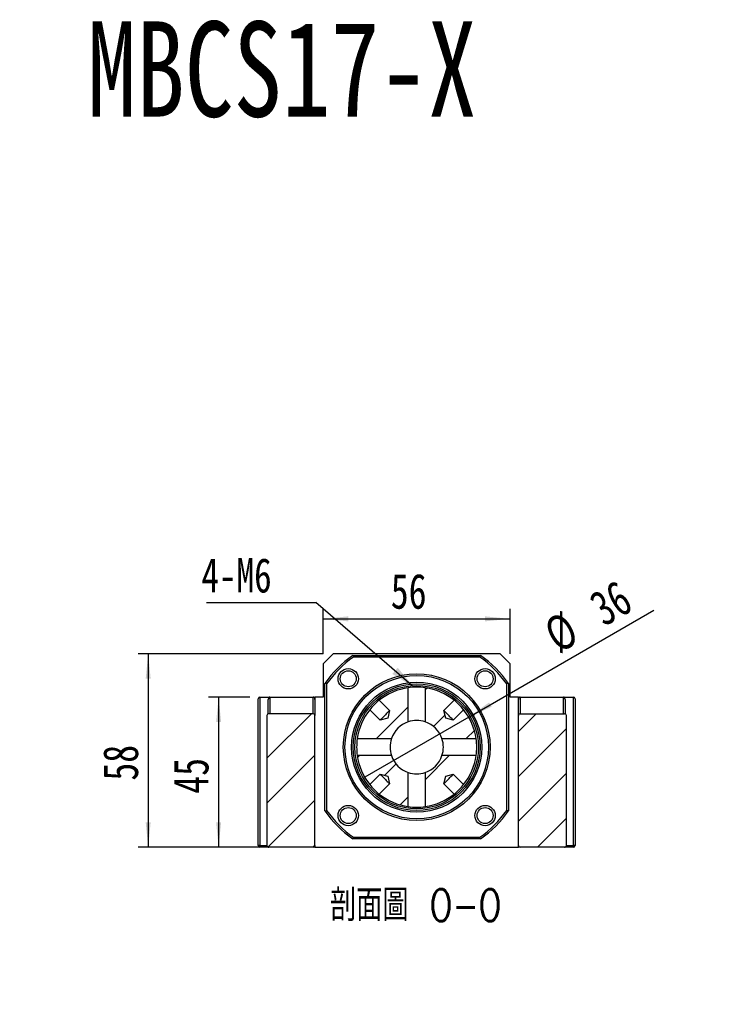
# Model space of a CAD drawing. Header units: millimetres. Extents: x 42 to 294, y 5 to 197.
# Tile 3 of 6: x 111 to 181, y 98 to 197. Entities that reach past the tile are written whole.
import ezdxf

# ---------------------------------------------------------------- set-up
doc = ezdxf.new("R2010")
doc.units = ezdxf.units.MM
doc.layers.add('FORMAT', color=7, linetype='Continuous')
doc.styles.add('SLDTEXTSTYLE0', font='TXT', dxfattribs={"width": 0.75, "bigfont": 'bigfont'})
doc.styles.add('SLDTEXTSTYLE1', font='TXT', dxfattribs={"width": 0.75})
doc.styles.add('SLDTEXTSTYLE3', font='TXT', dxfattribs={"width": 0.7})
doc.dimstyles.new('SLDDIMSTYLE1', dxfattribs={"dimtxt": 0.18, "dimasz": 2.5, "dimexe": 0, "dimexo": 0.0625, "dimgap": 0, "dimtad": 0, "dimtih": 1, "dimtoh": 1, "dimdec": 0, "dimrnd": 1e-09, "dimzin": 0, "dimdsep": 46, "dimtxsty": 'Standard', "dimsah": 1, "dimcen": 0.09, "dimadec": 0, "dimazin": 0, "dimtfac": 2.5, "dimtdec": 0, "dimtofl": 0, "dimtmove": 0, "dimatfit": 3, "dimfxl": 0, "dimfrac": 2, "dimtolj": 1, "dimtzin": 0, "dimarcsym": 0})
doc.dimstyles.new('SLDDIMSTYLE3', dxfattribs={"dimtxt": 3.5, "dimasz": 2.5, "dimexe": 0, "dimexo": 0.0625, "dimgap": 0.875, "dimtad": 1, "dimlfac": 3, "dimrnd": 1e-09, "dimzin": 12, "dimdsep": 46, "dimtxsty": 'SLDTEXTSTYLE1', "dimsah": 1, "dimcen": 0.09, "dimadec": 0, "dimazin": 3, "dimtfac": 1, "dimtofl": 0, "dimtmove": 0, "dimatfit": 3, "dimfxl": 0, "dimfrac": 2, "dimtolj": 1, "dimtzin": 12, "dimarcsym": 0})
doc.dimstyles.new('SLDDIMSTYLE4', dxfattribs={"dimtxt": 3.5, "dimasz": 2.5, "dimexe": 0, "dimexo": 0.0625, "dimgap": 0.875, "dimtad": 1, "dimlfac": 3, "dimrnd": 1e-09, "dimzin": 12, "dimdsep": 46, "dimtxsty": 'SLDTEXTSTYLE1', "dimblk1": 'NONE', "dimsah": 1, "dimcen": 0, "dimadec": 0, "dimazin": 3, "dimtfac": 1, "dimtmove": 0, "dimatfit": 3, "dimldrblk": 'NONE', "dimfxl": 0, "dimfrac": 2, "dimtolj": 1, "dimtzin": 12, "dimarcsym": 0})

# ---------------------------------------------------------------- blocks, each defined once
blk = doc.blocks.new('SW_SYMBOL_HOLE_SPOT')
at = {"layer": 'FORMAT', "color": 0}
for p, q in [((0, 875), (0, 75)), ((1600, 75), (1600, 875)), ((0, 75), (1600, 75))]:
    blk.add_line(p, q, dxfattribs=at)
blk = doc.blocks.new('SW_NOTE_2')
at = {"layer": 'FORMAT', "color": 0}
blk.add_line((31.77, 0), (0, 0), dxfattribs=at)
at = {"layer": 'FORMAT', "color": 0, "xscale": 0.004092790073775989, "yscale": 0.004092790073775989, "zscale": 0.004092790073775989}
blk.add_blockref('SW_SYMBOL_HOLE_SPOT', (1.577, 0.565), dxfattribs=at)
at = {"layer": 'FORMAT', "color": 0, "char_height": 3.175, "attachment_point": 1}
for s, insert, style in [('11\\M+18AAE\\M+19153\\M+18AD1\\M+190FA', (10.691, 9.691), 'SLDTEXTSTYLE0'), ('4-', (1.61, 9.691), 'SLDTEXTSTYLE1'), ('%%c', (5.34, 9.562), 'SLDTEXTSTYLE3'), ('%%c', (11.153, 4.199), 'SLDTEXTSTYLE3'), ('17', (16.504, 4.328), 'SLDTEXTSTYLE1')]:
    blk.add_mtext(s, dxfattribs=dict(at, insert=insert, style=style))
blk = doc.blocks.new('_D_6')
at = {"layer": 'FORMAT', "color": 7}
for p, q in [((134.457, 128.8), (130.33, 128.8)), ((131.33, 128.8), (131.33, 113.8)), ((135.336, 113.8), (130.33, 113.8))]:
    blk.add_line(p, q, dxfattribs=at)
for points in [[(131.33, 128.8), (131.08, 126.3), (131.58, 126.3)], [(131.33, 113.8), (131.58, 116.3), (131.08, 116.3)]]:
    blk.add_solid(points, dxfattribs=at)
at = {"layer": 'FORMAT', "color": 7, "insert": (126.818, 119.145), "char_height": 3.5, "attachment_point": 1, "rotation": 90, "style": 'SLDTEXTSTYLE1'}
blk.add_mtext('45', dxfattribs=at)
blk = doc.blocks.new('_D_7')
at = {"layer": 'FORMAT', "color": 7}
for p, q in [((141.791, 133.133), (123.292, 133.133)), ((124.292, 133.133), (124.292, 113.8)), ((135.336, 113.8), (123.292, 113.8))]:
    blk.add_line(p, q, dxfattribs=at)
for points in [[(124.292, 133.133), (124.042, 130.633), (124.542, 130.633)], [(124.292, 113.8), (124.542, 116.3), (124.042, 116.3)]]:
    blk.add_solid(points, dxfattribs=at)
at = {"layer": 'FORMAT', "color": 7, "insert": (119.78, 120.456), "char_height": 3.5, "attachment_point": 1, "rotation": 90, "style": 'SLDTEXTSTYLE1'}
blk.add_mtext('58', dxfattribs=at)
blk = doc.blocks.new('_D_8')
at = {"layer": 'FORMAT', "color": 7}
for p, q in [((141.791, 133.133), (141.791, 137.624)), ((160.457, 133.133), (160.457, 137.624)), ((141.791, 136.624), (160.457, 136.624))]:
    blk.add_line(p, q, dxfattribs=at)
for points in [[(141.791, 136.624), (144.291, 136.374), (144.291, 136.874)], [(160.457, 136.624), (157.957, 136.874), (157.957, 136.374)]]:
    blk.add_solid(points, dxfattribs=at)
at = {"layer": 'FORMAT', "color": 7, "insert": (148.538, 141.135), "char_height": 3.5, "attachment_point": 1, "style": 'SLDTEXTSTYLE1'}
blk.add_mtext('56', dxfattribs=at)
blk = doc.blocks.new('_D_9')
at = {"layer": 'FORMAT', "color": 7}
for q in [(174.834, 137.489), (145.928, 120.8)]:
    blk.add_line((156.32, 126.8), q, dxfattribs=at)
blk.add_arc((151.124, 123.8), 6, 20.53768, 41.91705, dxfattribs=at)
blk.add_solid([(156.32, 126.8), (158.61, 127.833), (158.36, 128.266)], dxfattribs=at)
at = {"layer": 'FORMAT', "color": 7, "char_height": 3.5, "attachment_point": 1, "rotation": 30, "style": 'SLDTEXTSTYLE1'}
for s, insert in [('36', (168.083, 138.837)), ('%%c', (163.539, 136.152))]:
    blk.add_mtext(s, dxfattribs=dict(at, insert=insert))
blk = doc.blocks.new('_NONE')
blk = doc.blocks.new('SW_NOTE_3')
at = {"layer": 'FORMAT', "color": 0}
blk.add_line((-10.95, 0), (0, 0), dxfattribs=at)
at = {"layer": 'FORMAT', "color": 0, "insert": (-11.441, 4.445), "char_height": 3.4396, "attachment_point": 1, "style": 'SLDTEXTSTYLE1'}
blk.add_mtext('4-M6', dxfattribs=at)

msp = doc.modelspace()

# ---------------------------------------------------------------- hatches: boundary and pattern name
at = {"layer": 'FORMAT', "linetype": 'Continuous', "lineweight": 18}
h = msp.add_hatch(dxfattribs=at)
h.set_pattern_fill('ANSI31', color=256, style=0)
edge = h.paths.add_edge_path(flags=0)
edge.add_line((147.3792, 128.4873), (148.4136, 127.4529))
edge.add_line((148.4136, 127.4529), (148.2254, 126.6983))
edge.add_line((148.2254, 126.6983), (147.4708, 126.5101))
edge.add_line((147.4708, 126.5101), (146.4364, 127.5445))
edge.add_arc((151.1242, 123.7996), 6, 141.37937, 171.855699)
edge.add_line((145.1847, 124.6496), (148.5966, 124.6496))
edge.add_arc((151.1242, 123.7996), 2.6667, 108.587347, 161.412653, ccw=False)
edge.add_line((150.2742, 126.3271), (150.2742, 129.739))
edge.add_arc((151.1242, 123.7996), 6, 98.144301, 128.62063)
h = msp.add_hatch(dxfattribs=at)
h.set_pattern_fill('ANSI31', color=256, style=0)
edge = h.paths.add_edge_path(flags=0)
edge.add_line((155.8119, 127.5445), (154.7775, 126.5101))
edge.add_line((154.7775, 126.5101), (154.0229, 126.6983))
edge.add_line((154.0229, 126.6983), (153.8347, 127.4529))
edge.add_line((153.8347, 127.4529), (154.8691, 128.4873))
edge.add_arc((151.1242, 123.7996), 6, 51.37937, 81.855699)
edge.add_line((151.9742, 129.739), (151.9742, 126.3271))
edge.add_arc((151.1242, 123.7996), 2.6667, 18.587347, 71.412653, ccw=False)
edge.add_line((153.6517, 124.6496), (157.0636, 124.6496))
edge.add_arc((151.1242, 123.7996), 6, 8.144301, 38.62063)
h = msp.add_hatch(dxfattribs=at)
h.set_pattern_fill('ANSI31', color=256, style=0)
edge = h.paths.add_edge_path(flags=0)
edge.add_arc((140.7908, 126.9662), 0.1667, 0, 90)
edge.add_line((140.7908, 127.1329), (136.3363, 127.1329))
edge.add_spline(control_points=[(136.3363, 127.1329), (136.3276, 127.1329), (136.319, 127.1323), (136.3104, 127.131), (136.2913, 127.1282), (136.2724, 127.1222), (136.2552, 127.1134), (136.2386, 127.1049), (136.2232, 127.0936), (136.2102, 127.0803), (136.1976, 127.0673), (136.1869, 127.0521), (136.1791, 127.0358), (136.1714, 127.0196), (136.1663, 127.0018), (136.1643, 126.9839), (136.1636, 126.9781), (136.1633, 126.9721), (136.1633, 126.9662)], knot_values=[0.0002217, 0.0002217, 0.0002217, 0.0002217, 0.0002997, 0.0002997, 0.0002997, 0.0004748, 0.0004748, 0.0004748, 0.0006435, 0.0006435, 0.0006435, 0.0008075, 0.0008075, 0.0008075, 0.0009703, 0.0009703, 0.0009703, 0.0010236, 0.0010236, 0.0010236, 0.0010236], weights=[1, 1, 1, 1, 1, 1, 1, 1, 1, 1, 1, 1, 1, 1, 1, 1, 1, 1, 1], degree=3, periodic=0)
edge.add_line((136.1633, 126.9662), (136.1633, 113.9662))
edge.add_spline(control_points=[(136.1633, 113.9662), (136.1633, 113.9518), (136.1653, 113.9372), (136.1692, 113.9232), (136.1743, 113.9049), (136.1828, 113.8872), (136.1939, 113.8717), (136.2054, 113.8556), (136.2199, 113.8415), (136.2362, 113.8303), (136.2527, 113.819), (136.2715, 113.8105), (136.2908, 113.8054), (136.3056, 113.8016), (136.321, 113.7996), (136.3363, 113.7996)], knot_values=[0.0021862, 0.0021862, 0.0021862, 0.0021862, 0.0023175, 0.0023175, 0.0023175, 0.0024909, 0.0024909, 0.0024909, 0.0026703, 0.0026703, 0.0026703, 0.0028522, 0.0028522, 0.0028522, 0.002991, 0.002991, 0.002991, 0.002991], weights=[1, 1, 1, 1, 1, 1, 1, 1, 1, 1, 1, 1, 1, 1, 1, 1], degree=3, periodic=0)
edge.add_line((136.3363, 113.7996), (140.7908, 113.7996))
edge.add_arc((140.7908, 113.9662), 0.1667, 270, 360)
edge.add_line((140.9575, 113.9662), (140.9575, 126.9662))
h = msp.add_hatch(dxfattribs=at)
h.set_pattern_fill('ANSI31', color=256, style=0)
edge = h.paths.add_edge_path(flags=0)
edge.add_arc((161.4575, 126.9662), 0.1667, 90, 180)
edge.add_line((161.2908, 126.9662), (161.2908, 113.9662))
edge.add_arc((161.4575, 113.9662), 0.1667, 180, 270)
edge.add_line((161.4575, 113.7996), (165.912, 113.7996))
edge.add_spline(control_points=[(165.912, 113.7996), (165.9289, 113.7996), (165.946, 113.802), (165.9622, 113.8067), (165.9806, 113.8121), (165.9983, 113.8206), (166.014, 113.8317), (166.0297, 113.8427), (166.0437, 113.8566), (166.0548, 113.8722), (166.0607, 113.8805), (166.0659, 113.8894), (166.0701, 113.8987), (166.0777, 113.915), (166.0825, 113.9328), (166.0842, 113.9507), (166.0847, 113.9559), (166.085, 113.9611), (166.085, 113.9662)], knot_values=[0.0027138, 0.0027138, 0.0027138, 0.0027138, 0.0028673, 0.0028673, 0.0028673, 0.0030416, 0.0030416, 0.0030416, 0.0032162, 0.0032162, 0.0032162, 0.0033079, 0.0033079, 0.0033079, 0.0034712, 0.0034712, 0.0034712, 0.0035179, 0.0035179, 0.0035179, 0.0035179], weights=[1, 1, 1, 1, 1, 1, 1, 1, 1, 1, 1, 1, 1, 1, 1, 1, 1, 1, 1], degree=3, periodic=0)
edge.add_line((166.085, 113.9662), (166.085, 126.9662))
edge.add_spline(control_points=[(166.085, 126.9662), (166.085, 126.9788), (166.0835, 126.9915), (166.0805, 127.0038), (166.0777, 127.0154), (166.0736, 127.0268), (166.0683, 127.0376), (166.0597, 127.055), (166.0478, 127.0711), (166.0338, 127.0846), (166.0193, 127.0983), (166.0022, 127.1097), (165.984, 127.1177), (165.9658, 127.1258), (165.9458, 127.1308), (165.9259, 127.1324), (165.9213, 127.1327), (165.9167, 127.1329), (165.912, 127.1329)], knot_values=[0.0030958, 0.0030958, 0.0030958, 0.0030958, 0.0032101, 0.0032101, 0.0032101, 0.0033179, 0.0033179, 0.0033179, 0.0034946, 0.0034946, 0.0034946, 0.0036756, 0.0036756, 0.0036756, 0.0038569, 0.0038569, 0.0038569, 0.0038987, 0.0038987, 0.0038987, 0.0038987], weights=[1, 1, 1, 1, 1, 1, 1, 1, 1, 1, 1, 1, 1, 1, 1, 1, 1, 1, 1], degree=3, periodic=0)
edge.add_line((165.912, 127.1329), (161.4575, 127.1329))
h = msp.add_hatch(dxfattribs=at)
h.set_pattern_fill('ANSI31', color=256, style=0)
edge = h.paths.add_edge_path(flags=0)
edge.add_line((147.4708, 121.089), (148.2254, 120.9008))
edge.add_line((148.2254, 120.9008), (148.4136, 120.1462))
edge.add_line((148.4136, 120.1462), (147.3792, 119.1118))
edge.add_arc((151.1242, 123.7996), 6, 231.37937, 261.855699)
edge.add_line((150.2742, 117.8601), (150.2742, 121.272))
edge.add_arc((151.1242, 123.7996), 2.6667, 198.587347, 251.412653, ccw=False)
edge.add_line((148.5966, 122.9496), (145.1847, 122.9496))
edge.add_arc((151.1242, 123.7996), 6, 188.144301, 218.62063)
edge.add_line((146.4364, 120.0546), (147.4708, 121.089))
h = msp.add_hatch(dxfattribs=at)
h.set_pattern_fill('ANSI31', color=256, style=0)
edge = h.paths.add_edge_path(flags=0)
edge.add_arc((151.1242, 123.7996), 6, 278.144301, 308.62063)
edge.add_line((154.8691, 119.1118), (153.8347, 120.1462))
edge.add_line((153.8347, 120.1462), (154.0229, 120.9008))
edge.add_line((154.0229, 120.9008), (154.7775, 121.089))
edge.add_line((154.7775, 121.089), (155.8119, 120.0546))
edge.add_arc((151.1242, 123.7996), 6, 321.37937, 351.855699)
edge.add_line((157.0636, 122.9496), (153.6517, 122.9496))
edge.add_arc((151.1242, 123.7996), 2.6667, 288.587347, 341.412653, ccw=False)
edge.add_line((151.9742, 121.272), (151.9742, 117.8601))

# ---------------------------------------------------------------- linework, layer by layer
at = {"color": 7, "linetype": 'Continuous', "lineweight": 25}
for p, q in [((142.7908, 133.1329), (141.7908, 132.1329)), ((159.4575, 133.1329), (142.7908, 133.1329)), ((144.7471, 132.9662), (157.5012, 132.9662)), ((160.4575, 132.1329), (159.4575, 133.1329)), ((141.7908, 132.1329), (141.7908, 128.7996)), ((157.4487, 132.7996), (144.7996, 132.7996)), ((160.4575, 128.7996), (160.4575, 132.1329)), ((141.9575, 117.4225), (141.9575, 130.1766)), ((142.1242, 130.1241), (142.1242, 117.475)), ((160.1242, 117.475), (160.1242, 130.1241)), ((160.2908, 130.1766), (160.2908, 117.4225)), ((150.2742, 126.3271), (150.2742, 129.7391)), ((151.9742, 129.7391), (151.9742, 126.3271)), ((135.2908, 113.9662), (135.2908, 128.6329)), ((135.4575, 128.7996), (135.4575, 113.9662)), ((135.4575, 128.7996), (136.4575, 128.7996)), ((136.2908, 127.1248), (136.2908, 128.5639)), ((136.4575, 128.7996), (136.4575, 127.1329)), ((136.4575, 128.7996), (140.7908, 128.7996)), ((140.7908, 127.1329), (140.7908, 128.7996)), ((140.7908, 128.7996), (140.9575, 128.7996)), ((140.9575, 128.7996), (140.9575, 128.5639)), ((141.7908, 128.7996), (140.9575, 128.7996)), ((140.9575, 128.5639), (140.9575, 126.9662)), ((147.3792, 128.4873), (148.4136, 127.4529)), ((153.8347, 127.4529), (154.8691, 128.4873)), ((161.2908, 128.7996), (160.4575, 128.7996)), ((161.2908, 128.7996), (161.4575, 128.7996)), ((161.2908, 128.5639), (161.2908, 128.7996)), ((161.2908, 126.9662), (161.2908, 128.5639)), ((161.4575, 128.7996), (161.4575, 127.1329)), ((161.4575, 128.7996), (165.7908, 128.7996)), ((165.7908, 127.1329), (165.7908, 128.7996)), ((165.7908, 128.7996), (166.7908, 128.7996)), ((165.9575, 128.5639), (165.9575, 127.1244)), ((166.7908, 113.9662), (166.7908, 128.7996)), ((166.9575, 128.6329), (166.9575, 113.9662)), ((136.1633, 126.9662), (136.1633, 113.9662)), ((140.7908, 127.1329), (136.3363, 127.1329)), ((140.9575, 113.9662), (140.9575, 126.9662)), ((147.4708, 126.5101), (146.4364, 127.5445)), ((148.4136, 127.4529), (148.2254, 126.6983)), ((154.0229, 126.6983), (153.8347, 127.4529)), ((155.8119, 127.5445), (154.7775, 126.5101)), ((161.2908, 113.9662), (161.2908, 126.9662)), ((161.4575, 127.1329), (165.912, 127.1329)), ((166.085, 113.9662), (166.085, 126.9662)), ((148.2254, 126.6983), (147.4708, 126.5101)), ((154.7775, 126.5101), (154.0229, 126.6983)), ((145.1847, 124.6496), (148.5966, 124.6496)), ((153.6517, 124.6496), (157.0636, 124.6496)), ((148.5966, 122.9496), (145.1847, 122.9496)), ((157.0636, 122.9496), (153.6517, 122.9496)), ((146.4364, 120.0546), (147.4708, 121.089)), ((147.4708, 121.089), (148.2254, 120.9008)), ((150.2742, 117.8601), (150.2742, 121.272)), ((151.9742, 121.272), (151.9742, 117.8601)), ((154.0229, 120.9008), (154.7775, 121.089)), ((154.7775, 121.089), (155.8119, 120.0546)), ((148.4136, 120.1462), (147.3792, 119.1118)), ((148.2254, 120.9008), (148.4136, 120.1462)), ((153.8347, 120.1462), (154.0229, 120.9008)), ((154.8691, 119.1118), (153.8347, 120.1462)), ((157.5012, 114.6329), (144.7471, 114.6329)), ((144.7996, 114.7996), (157.4487, 114.7996)), ((135.4575, 113.9662), (135.2908, 113.9662)), ((135.4575, 113.7996), (135.4575, 113.9662)), ((136.3363, 113.7996), (135.4575, 113.7996)), ((140.7908, 113.7996), (136.3363, 113.7996)), ((140.9575, 113.7996), (140.7908, 113.7996)), ((140.9575, 113.9662), (140.9575, 113.7996)), ((140.9575, 113.7996), (161.2908, 113.7996)), ((161.2908, 113.7996), (161.2908, 113.9662)), ((161.4575, 113.7996), (161.2908, 113.7996)), ((165.912, 113.7996), (161.4575, 113.7996)), ((166.7908, 113.7996), (165.912, 113.7996)), ((166.7908, 113.7996), (166.7908, 113.9662)), ((166.9575, 113.9662), (166.7908, 113.9662))]:
    msp.add_line(p, q, dxfattribs=at)
at = {"color": 8, "linetype": 'Continuous', "lineweight": 25}
for p, q in [((135.4575, 113.9662), (136.1633, 113.9662)), ((166.085, 113.9662), (166.7908, 113.9662))]:
    msp.add_line(p, q, dxfattribs=at)
at = {"color": 7, "linetype": 'Continuous', "lineweight": 25, "flags": 128}
for points in [[(148.4136, 127.4529), (148.4033, 127.4426), (148.3728, 127.4122), (148.3235, 127.3629), (148.2576, 127.297), (148.1779, 127.2172), (148.0878, 127.1272), (147.9914, 127.0308), (147.8929, 126.9323), (147.7965, 126.8359), (147.7065, 126.7458), (147.6267, 126.6661), (147.5608, 126.6002), (147.5115, 126.5509), (147.4811, 126.5204), (147.4708, 126.5101)], [(154.7775, 126.5101), (154.7672, 126.5204), (154.7368, 126.5509), (154.6875, 126.6002), (154.6216, 126.6661), (154.5418, 126.7458), (154.4518, 126.8359), (154.3554, 126.9323), (154.2569, 127.0308), (154.1605, 127.1272), (154.0704, 127.2172), (153.9907, 127.297), (153.9248, 127.3629), (153.8755, 127.4122), (153.845, 127.4426), (153.8347, 127.4529)], [(147.4708, 121.089), (147.4811, 121.0787), (147.5115, 121.0482), (147.5608, 120.999), (147.6267, 120.933), (147.7065, 120.8533), (147.7965, 120.7633), (147.8929, 120.6669), (147.9914, 120.5683), (148.0878, 120.4719), (148.1779, 120.3819), (148.2576, 120.3022), (148.3235, 120.2362), (148.3728, 120.1869), (148.4033, 120.1565), (148.4136, 120.1462)], [(153.8347, 120.1462), (153.845, 120.1565), (153.8755, 120.1869), (153.9248, 120.2362), (153.9907, 120.3022), (154.0704, 120.3819), (154.1605, 120.4719), (154.2569, 120.5683), (154.3554, 120.6669), (154.4518, 120.7633), (154.5418, 120.8533), (154.6216, 120.933), (154.6875, 120.999), (154.7368, 121.0482), (154.7672, 121.0787), (154.7775, 121.089)]]:
    msp.add_lwpolyline(points, dxfattribs=at)
at = {"color": 7, "linetype": 'Continuous', "lineweight": 25}
for centre, radius in [((144.2888, 130.6349), 1.0167), ((144.2888, 130.6349), 0.8), ((151.1242, 123.7996), 7.3333), ((151.1242, 123.7996), 7.1667), ((157.9595, 130.6349), 1.0167), ((157.9595, 130.6349), 0.8), ((151.1242, 123.7996), 6.5), ((151.1242, 123.7996), 6.3333), ((151.1242, 123.7996), 6.1667), ((144.2888, 116.9642), 1.0167), ((144.2888, 116.9642), 0.8), ((157.9595, 116.9642), 1.0167), ((157.9595, 116.9642), 0.8)]:
    msp.add_circle(centre, radius, dxfattribs=at)
for centre, radius, start, end in [((151.1242, 123.7996), 11.1667, 124.82546, 145.17454), ((151.1242, 123.7996), 11.1667, 34.82546, 55.17454), ((151.1242, 123.7996), 11, 125.096801, 144.903199), ((151.1242, 123.7996), 11, 35.096801, 54.903199), ((151.1242, 123.7996), 6, 98.144301, 128.62063), ((151.1242, 123.7994), 6.0001, 81.855875, 98.144125), ((151.1242, 123.7996), 6, 51.37937, 81.855699), ((135.4575, 128.6329), 0.1667, 90, 180), ((151.1241, 123.7996), 6, 128.62059, 141.37941), ((151.1242, 123.7996), 6, 38.62059, 51.37941), ((166.7908, 128.6329), 0.1667, 0, 90), ((136.3331, 126.9631), 0.1699, 88.944018, 178.932338), ((140.7908, 126.9662), 0.1667, 0, 90), ((151.1242, 123.7996), 6, 141.37937, 171.855699), ((151.1242, 123.7996), 6, 8.144301, 38.62063), ((161.4575, 126.9662), 0.1667, 90, 180), ((165.9149, 126.9628), 0.1701, 1.162783, 90.960862), ((151.1242, 123.7996), 2.6667, 108.587347, 161.412653), ((151.1242, 123.7996), 2.6667, 71.412667, 108.587333), ((151.1242, 123.7996), 2.6667, 18.587347, 71.412653), ((151.1242, 123.7996), 6.0001, 171.855807, 188.144193), ((151.1241, 123.7996), 2.6667, 161.412639, 198.587361), ((151.1241, 123.7996), 2.6667, 341.412667, 18.587333), ((151.124, 123.7996), 6.0001, 351.855875, 8.144125), ((151.1242, 123.7996), 6, 188.144301, 218.62063), ((151.1242, 123.7996), 2.6667, 198.587347, 251.412653), ((151.1242, 123.7996), 2.6667, 288.587347, 341.412653), ((151.1242, 123.7996), 6, 321.37937, 351.855699), ((151.1242, 123.7996), 2.6667, 251.412667, 288.587333), ((151.1241, 123.7995), 6, 218.62059, 231.37941), ((151.1242, 123.7996), 6, 231.37937, 261.855699), ((151.1242, 123.7996), 6, 278.144301, 308.62063), ((151.1242, 123.7995), 6, 308.62059, 321.37941), ((151.1242, 123.7996), 11.1667, 214.82546, 235.17454), ((151.1242, 123.7996), 11, 215.096801, 234.903199), ((151.1242, 123.7997), 6.0001, 261.855875, 278.144125), ((151.1242, 123.7996), 11, 305.096801, 324.903199), ((151.1242, 123.7996), 11.1667, 304.82546, 325.17454), ((135.4575, 113.9662), 0.1667, 180, 270), ((136.333, 113.9692), 0.1697, 181.01288, 271.110871), ((140.7908, 113.9662), 0.1667, 270, 0), ((161.4575, 113.9662), 0.1667, 180, 270), ((165.9156, 113.969), 0.1694, 268.803249, 359.073), ((166.7908, 113.9662), 0.1667, 270, 0)]:
    msp.add_arc(centre, radius, start, end, dxfattribs=at)
for centre, start_param, end_param in [((136.4575, 128.5639), 3.1415927, 4.712389), ((140.7908, 128.5639), 1.5707963, 3.1415927), ((161.4575, 128.5639), 3.1415927, 4.712389), ((165.7908, 128.5639), 1.5707963, 3.1415927)]:
    msp.add_ellipse(centre, major_axis=(0, -0.2357), ratio=0.7071068, start_param=start_param, end_param=end_param, dxfattribs=at)
for points in [[(144.7471, 132.9662), (144.7645, 132.9107), (144.782, 132.8551), (144.7996, 132.7996)], [(157.5012, 132.9662), (157.4838, 132.9107), (157.4663, 132.8551), (157.4487, 132.7996)], [(142.1242, 130.1241), (142.0686, 130.1417), (142.0131, 130.1592), (141.9575, 130.1766)], [(160.2908, 130.1766), (160.2353, 130.1592), (160.1797, 130.1417), (160.1242, 130.1241)], [(141.9575, 117.4225), (142.0131, 117.4399), (142.0686, 117.4574), (142.1242, 117.475)], [(160.2908, 117.4225), (160.2353, 117.4399), (160.1797, 117.4574), (160.1242, 117.475)], [(144.7471, 114.6329), (144.7645, 114.6885), (144.782, 114.744), (144.7996, 114.7996)], [(157.5012, 114.6329), (157.4838, 114.6885), (157.4663, 114.744), (157.4487, 114.7996)]]:
    msp.add_open_spline(points, degree=3, dxfattribs=at)

# ---------------------------------------------------------------- block references
at = {"layer": 'FORMAT', "color": 7}
for name, p in [('SW_NOTE_3', (141.0534, 138.2528)), ('SW_NOTE_2', (77.1854, 98.0982))]:
    msp.add_blockref(name, p, dxfattribs=at)

# ---------------------------------------------------------------- texts
at = {"layer": 'FORMAT', "color": 7, "insert": (118.2326, 196.3392), "char_height": 9.525, "attachment_point": 1, "style": 'SLDTEXTSTYLE1'}
msp.add_mtext('MBCS17-X', dxfattribs=at)
at = {"layer": 'FORMAT', "insert": (151.0176, 109.5976), "char_height": 3.175, "attachment_point": 2, "style": 'SLDTEXTSTYLE0'}
msp.add_mtext('\\M+19655\\M+196CA\\M+19AA4 O-O', dxfattribs=at)

# ---------------------------------------------------------------- dimensions: what is measured, and where the dimension line sits
at = {"layer": 'FORMAT', "color": 7}
dim = msp.add_linear_dim(base=(160.4575, 136.6235), p1=(141.7908, 132.1329), p2=(160.4575, 132.1329), dimstyle='SLDDIMSTYLE3', dxfattribs=at)
dim.commit()
dim.dimension.update_dxf_attribs({"geometry": '_D_8', "text_midpoint": (151.1242, 136.6235), "dimtype": 160})
dim = msp.add_diameter_dim_2p(p1=(145.928, 120.7996), p2=(156.3203, 126.7996), dimstyle='SLDDIMSTYLE4', dxfattribs=at)
dim.commit()
dim.dimension.update_dxf_attribs({"geometry": '_D_9', "text_midpoint": (170.4598, 134.963), "dimtype": 163})
for base, p1, picture, middle in [((124.2917, 113.7996), (142.7908, 133.1329), '_D_7', (124.2917, 123.0419)), ((131.33, 113.7996), (135.4575, 128.7996), '_D_6', (131.33, 121.7312))]:
    dim = msp.add_linear_dim(base=base, p1=p1, p2=(136.3363, 113.7996), angle=90, dimstyle='SLDDIMSTYLE3', dxfattribs=at)
    dim.commit()
    dim.dimension.update_dxf_attribs({"geometry": picture, "text_midpoint": middle, "dimtype": 160})

# ---------------------------------------------------------------- leaders
msp.add_leader([(150.8511, 129.7933), (141.0534, 138.2528)], dimstyle='SLDDIMSTYLE1', dxfattribs=at)

doc.saveas('drawing.dxf')
